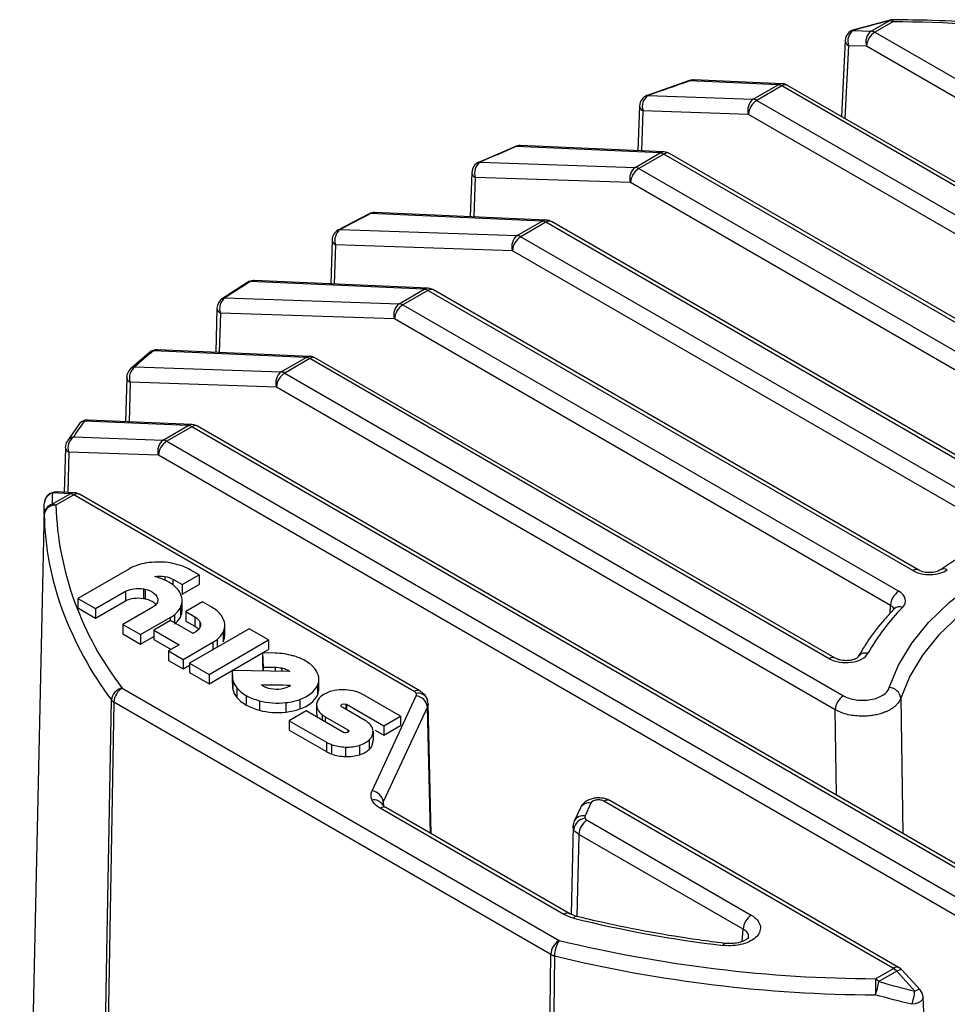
# Paper-space layout '_Isométrica' of a CAD drawing. Header units: millimetres. Extents: x -40 to 40, y -51.4 to 43.3.
# Tile 3 of 6: x -22.3 to 1.6, y 18 to 43.3. Entities that reach past the tile are written whole.
import ezdxf

# ---------------------------------------------------------------- set-up
doc = ezdxf.new("R2010")
doc.units = ezdxf.units.MM

psp = doc.layouts.new('_Isométrica')

# ---------------------------------------------------------------- linework, layer by layer
at = {"color": 7, "linetype": 'Continuous', "lineweight": 25}
for p, q in [((0.156, 43.316), (-0.776, 43.063)), ((-0.329, 43.034), (0.133, 43.301)), ((0.223, 43.272), (-0.239, 43.005)), ((-0.794, 43.05), (-0.329, 43.034)), ((-0.239, 43.005), (7.218, 38.7)), ((-1.004, 42.788), (-1.101, 40.837)), ((-0.916, 42.658), (-1.009, 40.784)), ((-0.452, 42.642), (-0.916, 42.658)), ((7.006, 38.337), (-0.452, 42.642)), ((-5.01, 41.757), (-6.103, 41.375)), ((-2.726, 41.65), (-5.003, 41.75)), ((-2.623, 41.676), (-4.9, 41.776)), ((-3.37, 41.279), (-2.726, 41.65)), ((-2.636, 41.621), (-3.28, 41.25)), ((18.483, 29.43), (-2.636, 41.621)), ((18.633, 29.445), (-2.486, 41.636)), ((-6.089, 41.371), (-3.37, 41.279)), ((-6.299, 41.108), (-6.346, 39.951)), ((-3.28, 41.25), (17.839, 29.058)), ((-6.212, 40.979), (-6.253, 39.947)), ((-3.492, 40.887), (-6.212, 40.979)), ((17.627, 28.695), (-3.492, 40.887)), ((-9.504, 40.061), (-9.513, 40.055)), ((-5.664, 39.921), (-9.375, 40.084)), ((-9.513, 40.055), (-10.451, 39.653)), ((-5.767, 39.895), (-9.478, 40.058)), ((-6.41, 39.523), (-5.767, 39.895)), ((-5.677, 39.866), (-6.321, 39.495)), ((8.718, 31.556), (-5.677, 39.866)), ((8.868, 31.571), (-5.527, 39.881)), ((-10.41, 39.659), (-6.41, 39.523)), ((-10.62, 39.395), (-10.661, 38.251)), ((-6.321, 39.495), (7.067, 31.766)), ((-10.533, 39.267), (-10.568, 38.247)), ((-6.533, 39.131), (-10.533, 39.267)), ((6.855, 31.403), (-6.533, 39.131)), ((-13.281, 38.318), (-14.077, 37.904)), ((-8.807, 38.14), (-13.222, 38.333)), ((-8.704, 38.166), (-13.119, 38.359)), ((-9.451, 37.768), (-8.807, 38.14)), ((-8.717, 38.111), (-9.361, 37.739)), ((4.061, 30.734), (-8.717, 38.111)), ((4.211, 30.749), (-8.567, 38.126)), ((-14.012, 37.922), (-9.451, 37.768)), ((-14.222, 37.658), (-14.258, 36.521)), ((-14.134, 37.531), (-14.166, 36.517)), ((-9.573, 37.376), (-14.134, 37.531)), ((-9.361, 37.739), (3.14, 30.523)), ((2.928, 30.159), (-9.573, 37.376)), ((-16.419, 36.552), (-17.068, 36.131)), ((-11.848, 36.384), (-16.335, 36.581)), ((-11.745, 36.41), (-16.232, 36.607)), ((-12.491, 36.013), (-11.848, 36.384)), ((-11.758, 36.356), (-12.402, 35.984)), ((0.743, 29.139), (-11.758, 36.356)), ((0.893, 29.154), (-11.608, 36.371)), ((-16.979, 36.165), (-12.491, 36.013)), ((-17.189, 35.894), (-17.221, 34.762)), ((-17.189, 35.899), (-17.189, 35.894)), ((-17.101, 35.773), (-17.13, 34.758)), ((-12.614, 35.621), (-17.101, 35.773)), ((-12.402, 35.984), (0.377, 28.607)), ((0.165, 28.244), (-12.614, 35.621)), ((-18.934, 34.752), (-19.422, 34.329)), ((-18.934, 34.752), (-18.926, 34.759)), ((-14.888, 34.629), (-18.824, 34.802)), ((-14.785, 34.655), (-18.721, 34.828)), ((-15.532, 34.258), (-14.888, 34.629)), ((-14.799, 34.6), (-15.442, 34.229)), ((-1.411, 26.872), (-14.799, 34.6)), ((-1.261, 26.887), (-14.649, 34.615)), ((-19.422, 34.329), (-19.416, 34.334)), ((-19.305, 34.385), (-15.532, 34.258)), ((-15.442, 34.229), (-1.048, 25.919)), ((-19.514, 34.105), (-19.543, 32.975)), ((-19.427, 33.993), (-19.453, 32.971)), ((-15.654, 33.866), (-19.427, 33.993)), ((-1.26, 25.556), (-15.654, 33.866)), ((-17.929, 32.874), (-20.604, 32.991)), ((-17.826, 32.9), (-20.502, 33.017)), ((-20.749, 32.905), (-21.041, 32.481)), ((-20.755, 32.897), (-20.749, 32.905)), ((-18.572, 32.502), (-17.929, 32.874)), ((-17.839, 32.845), (-18.483, 32.473)), ((3.28, 20.653), (-17.839, 32.845)), ((3.43, 20.668), (-17.689, 32.86)), ((-20.887, 32.581), (-18.572, 32.502)), ((-18.483, 32.473), (2.636, 20.282)), ((-21.095, 32.29), (-21.121, 31.156)), ((-21.009, 32.189), (-21.033, 31.152)), ((-18.695, 32.11), (-21.009, 32.189)), ((2.424, 19.919), (-18.695, 32.11)), ((-21.431, 30.852), (-20.969, 31.119)), ((-20.969, 31.119), (-21.426, 31.139)), ((-20.88, 31.09), (-21.342, 30.823)), ((-20.867, 31.145), (-21.323, 31.165)), ((-12.109, 26.026), (-20.88, 31.09)), ((-11.959, 26.041), (-20.73, 31.105)), ((-21.644, 30.734), (-22.271, 1.388)), ((-21.642, 30.581), (-21.644, 30.734)), ((-21.636, 30.875), (-21.635, 30.891)), ((-19.444, 29.189), (-20.77, 28.423)), ((-17.651, 29.03), (-17.88, 29.162)), ((-18.531, 28.988), (-18.531, 28.892)), ((-18.322, 28.918), (-18.083, 28.781)), ((-18.322, 28.918), (-18.322, 28.77)), ((-18.083, 28.781), (-17.651, 29.03)), ((-17.651, 29.03), (-17.651, 28.785)), ((-19.082, 28.67), (-19.082, 28.425)), ((-19.036, 28.661), (-19.036, 28.416)), ((-18.083, 28.536), (-17.651, 28.785)), ((-18.083, 28.781), (-18.083, 28.536)), ((-20.77, 28.423), (-20.316, 28.161)), ((-20.77, 28.423), (-20.77, 28.178)), ((-20.316, 28.161), (-19.541, 28.608)), ((-19.541, 28.608), (-19.541, 28.363)), ((-20.77, 28.178), (-20.316, 27.916)), ((-20.316, 27.916), (-19.541, 28.363)), ((-20.316, 28.161), (-20.316, 27.916)), ((-18.837, 28.201), (-19.611, 27.754)), ((-18.71, 28.393), (-18.71, 28.38)), ((-18.131, 28.186), (-18.131, 27.941)), ((-18.085, 28.125), (-18.085, 28.37)), ((-17.558, 28.337), (-17.99, 28.087)), ((-17.322, 28.2), (-17.558, 28.337)), ((0.16, 28.047), (0.165, 28.244)), ((-19.157, 27.492), (-18.391, 27.934)), ((-18.391, 27.934), (-18.391, 27.855)), ((-18.285, 28.005), (-18.285, 27.802)), ((-17.99, 28.087), (-17.755, 27.951)), ((-17.99, 28.087), (-17.99, 27.842)), ((-17.755, 27.951), (-17.755, 27.706)), ((-19.611, 27.754), (-19.157, 27.492)), ((-19.611, 27.754), (-19.611, 27.509)), ((-18.384, 27.859), (-18.816, 27.61)), ((-17.805, 27.525), (-18.384, 27.859)), ((-17.99, 27.842), (-17.755, 27.706)), ((-16.359, 27.644), (-17.893, 26.759)), ((-17.628, 27.822), (-17.628, 27.678)), ((-16.986, 27.487), (-16.986, 27.732)), ((-15.858, 27.355), (-16.359, 27.644)), ((-19.611, 27.509), (-19.157, 27.247)), ((-19.157, 27.492), (-19.157, 27.247)), ((-19.157, 27.247), (-18.816, 27.444)), ((-18.816, 27.61), (-18.158, 27.23)), ((-18.816, 27.61), (-18.816, 27.365)), ((-17.032, 27.548), (-17.032, 27.303)), ((-18.816, 27.365), (-18.37, 27.107)), ((-18.158, 27.23), (-18.434, 27.071)), ((-18.058, 26.854), (-17.292, 27.296)), ((-17.392, 26.469), (-15.858, 27.355)), ((-17.292, 27.296), (-17.292, 27.106)), ((-17.186, 27.367), (-17.186, 27.167)), ((-15.858, 27.355), (-15.858, 27.11)), ((-18.434, 27.071), (-18.058, 26.854)), ((-18.434, 27.071), (-18.434, 26.826)), ((-16.796, 26.568), (-16.016, 27.019)), ((-16.016, 27.019), (-15.858, 27.11)), ((-16.016, 27.019), (-16, 26.656)), ((-15.692, 27.014), (-16.016, 27.019)), ((-16.016, 27.019), (-16.016, 26.774)), ((-15.225, 26.946), (-15.238, 26.949)), ((-18.434, 26.826), (-18.058, 26.609)), ((-18.058, 26.854), (-18.058, 26.609)), ((-18.058, 26.609), (-17.893, 26.704)), ((-17.893, 26.759), (-17.893, 26.514)), ((-17.893, 26.759), (-17.392, 26.469)), ((-16.016, 26.774), (-16.007, 26.557)), ((-16, 26.656), (-15.69, 26.652)), ((-16, 26.656), (-16, 26.556)), ((-15.69, 26.652), (-15.69, 26.552)), ((-15.517, 26.633), (-15.517, 26.549)), ((-17.893, 26.514), (-17.392, 26.224)), ((-17.392, 26.224), (-16.797, 26.568)), ((-17.392, 26.469), (-17.392, 26.224)), ((-16.797, 26.568), (-16.789, 26.389)), ((-15.311, 26.546), (-16.797, 26.568)), ((-16.797, 26.568), (-16.797, 26.323)), ((-16.789, 26.389), (-16.789, 26.144)), ((-19.631, 26.117), (-8.374, 19.619)), ((-16.797, 26.323), (-16.789, 26.144)), ((-16.78, 26.323), (-16.78, 26.078)), ((-16.678, 26.122), (-16.678, 25.877)), ((-14.601, 26.172), (-14.601, 25.927)), ((-14.564, 26.065), (-14.564, 26.31)), ((-16.433, 25.923), (-16.433, 25.678)), ((-12.46, 25.394), (-13.414, 25.944)), ((-13.193, 23.468), (-12.057, 25.915)), ((-8.586, 19.255), (-19.844, 25.754)), ((-16.096, 25.79), (-16.096, 25.545)), ((-15.41, 25.74), (-15.41, 25.495)), ((-15.053, 25.822), (-15.053, 25.577)), ((-14.621, 25.688), (-14.621, 25.443)), ((-13.372, 25.284), (-13.964, 25.626)), ((-13.867, 25.705), (-13.867, 25.57)), ((-13.85, 25.697), (-12.893, 25.144)), ((-13.85, 25.697), (-13.85, 25.56)), ((-11.767, 25.629), (-12.903, 23.183)), ((-11.689, 22.375), (-11.767, 25.629)), ((-11.67, 22.364), (-11.75, 25.713)), ((0.43, 25.857), (0.48, 22.371)), ((-14.892, 25.526), (-15.325, 25.276)), ((-13.932, 24.971), (-14.892, 25.526)), ((-14.62, 25.464), (-14.594, 25.353)), ((-14.48, 25.433), (-14.48, 25.288)), ((-14.397, 25.377), (-13.814, 25.04)), ((-14.397, 25.377), (-14.397, 25.24)), ((-12.893, 25.144), (-12.46, 25.394)), ((-12.46, 25.394), (-12.46, 25.149)), ((-1.23, 23.358), (-1.26, 25.556)), ((-15.325, 25.276), (-14.368, 24.724)), ((-15.325, 25.276), (-15.325, 25.031)), ((-12.893, 24.899), (-12.46, 25.149)), ((-12.893, 25.144), (-12.893, 24.899)), ((-15.325, 25.031), (-14.368, 24.479)), ((-13.814, 25.04), (-13.814, 24.975)), ((-13.164, 25.006), (-13.164, 24.762)), ((-13.116, 25.028), (-12.893, 24.899)), ((-14.368, 24.724), (-14.368, 24.479)), ((-14.24, 24.664), (-14.24, 24.419)), ((-13.877, 24.596), (-13.877, 24.351)), ((-13.516, 24.643), (-13.516, 24.398)), ((-13.265, 24.781), (-13.265, 24.536)), ((-12.903, 23.183), (-12.901, 23.085)), ((-7.553, 23.152), (-7.705, 22.823)), ((0.239, 18.898), (-7.218, 23.203)), ((0.389, 18.913), (-7.068, 23.218)), ((-8.251, 20.289), (-12.986, 23.022)), ((-8.101, 20.304), (-12.836, 23.037)), ((-7.825, 23.033), (-7.978, 22.704)), ((-7.654, 22.711), (-3.421, 20.268)), ((-8.012, 22.561), (-8.066, 20.29)), ((-7.866, 22.348), (-7.916, 20.234)), ((-3.633, 19.905), (-7.866, 22.348)), ((-7.929, 20.237), (-8.101, 20.304)), ((-3.655, 19.59), (-3.633, 19.905)), ((-0.223, 18.631), (0.239, 18.898)), ((0.329, 18.823), (-0.133, 18.557)), ((0.794, 18.311), (0.329, 18.823)), ((0.926, 18.343), (0.462, 18.855)), ((1.003, 18.16), (1.004, 18.156))]:
    psp.add_line(p, q, dxfattribs=at)
at = {"color": 7, "linetype": 'Continuous', "lineweight": 25, "flags": 128}
for points in [[(0.133, 43.301), (0.139, 43.312), (0.146, 43.317)], [(-0.794, 43.05), (-0.789, 43.061), (-0.784, 43.065)], [(-0.784, 43.065), (-0.783, 43.065), (-0.776, 43.063)], [(-5.01, 41.76), (-5.01, 41.76), (-5.01, 41.757)], [(-5.003, 41.75), (-5.007, 41.758), (-5.01, 41.76)], [(-6.089, 41.371), (-6.096, 41.378), (-6.101, 41.379)], [(-13.268, 38.327), (-13.28, 38.319), (-13.281, 38.318)], [(-16.419, 36.552), (-16.413, 36.556), (-16.405, 36.561)], [(-19.515, 34.119), (-19.515, 34.115), (-19.514, 34.105)], [(-21.051, 32.466), (-21.051, 32.466), (-21.041, 32.481)], [(-21.097, 32.314), (-21.097, 32.308), (-21.094, 32.29)], [(0.135, 26.13), (0.375, 26.707), (0.714, 27.268), (1.148, 27.806), (1.673, 28.317), (2.283, 28.795), (2.974, 29.235), (3.736, 29.633), (4.564, 29.986), (5.449, 30.289), (6.381, 30.539), (7.352, 30.735), (8.352, 30.873)], [(8.408, 30.463), (7.437, 30.328), (6.494, 30.138), (5.588, 29.895), (4.73, 29.601), (3.926, 29.259), (3.186, 28.872), (2.516, 28.444), (1.923, 27.98), (1.413, 27.485), (0.992, 26.962), (0.663, 26.418), (0.43, 25.857)], [(-20.438, -3.881), (-20.258, 6.213), (-20.141, 12.745), (-20.024, 19.277), (-19.907, 25.809)], [(-19.844, 25.754), (-20.141, 9.128), (-20.375, -3.935)], [(-11.787, 25.86), (-11.774, 25.826), (-11.767, 25.78)], [(-7.995, 22.627), (-7.989, 22.673), (-7.976, 22.707)], [(-8.001, 20.191), (-7.978, 20.217), (-7.956, 20.233), (-7.936, 20.238), (-7.928, 20.237)], [(-4.15, 19.489), (-4.138, 19.517), (-4.127, 19.535), (-4.116, 19.542), (-4.11, 19.54)], [(-8.967, -12.245), (-8.754, 5.395), (-8.586, 19.255)], [(-8.492, 19.219), (-8.622, 8.491), (-8.706, 1.55), (-8.79, -5.391), (-8.875, -12.332)], [(0.462, 18.855), (0.451, 18.861), (0.43, 18.863), (0.402, 18.858), (0.368, 18.844), (0.329, 18.823)], [(0.926, 18.343), (0.916, 18.35), (0.895, 18.352), (0.867, 18.346), (0.833, 18.332), (0.794, 18.311)], [(1.004, 18.156), (1.003, 18.137), (0.983, 18.088), (0.939, 18.044), (0.877, 18.009), (0.799, 17.984), (0.714, 17.972)]]:
    psp.add_lwpolyline(points, dxfattribs=at)
at = {"color": 7, "linetype": 'Continuous', "lineweight": 25}
for centre, radius, start, end in [((0.119, 43.103), 0.198, 58.4341, 85.9433), ((0.223, 43.027), 0.3, 89.655, 104.8006), ((0.776, 43.281), 0.553, 175.2668, 180.9728), ((0.099, 8.111), 35.161, 76.3885, 89.7993), ((-0.704, 42.776), 0.3, 105.5187, 177.1063), ((-0.592, 42.772), 0.343, 125.889, 199.411), ((-0.128, 42.756), 0.343, 125.889, 199.411), ((0.01, 42.616), 0.462, 122.6523, 176.7703), ((-0.343, 42.836), 0.198, 58.4341, 85.9433), ((-0.848, 42.798), 0.156, 183.6997, 244.0285), ((-4.913, 41.476), 0.3, 87.4881, 108.8094), ((-4.907, 41.588), 0.188, 87.7784, 120.5525), ((-2.63, 41.488), 0.188, 87.7784, 120.5525), ((-2.74, 41.453), 0.198, 58.4341, 85.9433), ((-2.549, 41.507), 0.144, 64.1284, 127.1821), ((-2.636, 41.377), 0.3, 60.0027, 87.4881), ((-6, 41.097), 0.3, 109.698, 177.6597), ((-5.888, 41.093), 0.343, 125.889, 199.411), ((-6.15, 41.115), 0.149, 182.4938, 245.7612), ((-3.169, 41.001), 0.343, 125.889, 199.411), ((-3.031, 40.861), 0.462, 122.6523, 176.7703), ((-3.384, 41.081), 0.198, 58.4341, 85.9433), ((-9.389, 39.784), 0.3, 87.4881, 112.7209), ((-9.494, 40.033), 0.0295, 57.004, 110.1428), ((-9.383, 39.896), 0.188, 87.7784, 120.5525), ((-5.671, 39.733), 0.188, 87.7784, 120.5525), ((-5.781, 39.697), 0.198, 58.4341, 85.9433), ((-5.59, 39.751), 0.144, 64.1284, 127.1821), ((-5.677, 39.621), 0.3, 60.0027, 87.4881), ((-10.321, 39.385), 0.3, 113.6548, 177.9765), ((-10.209, 39.381), 0.343, 125.889, 199.411), ((-10.427, 39.624), 0.0381, 64.3158, 111.8491), ((-10.47, 39.404), 0.151, 183.3305, 245.4415), ((-6.209, 39.245), 0.343, 125.889, 199.411), ((-6.071, 39.105), 0.462, 122.6523, 176.7703), ((-6.424, 39.326), 0.198, 58.4341, 85.9433), ((-13.133, 38.06), 0.3, 87.4881, 116.9426), ((-13.236, 38.26), 0.0742, 79.4401, 116.1304), ((-13.127, 38.172), 0.188, 87.7784, 120.5525), ((-8.712, 37.978), 0.188, 87.7784, 120.5525), ((-8.821, 37.942), 0.198, 58.4341, 85.9433), ((-8.63, 37.996), 0.144, 64.1284, 127.1821), ((-8.717, 37.866), 0.3, 60.0027, 87.4881), ((-13.922, 37.649), 0.3, 118.0531, 178.1979), ((-13.811, 37.645), 0.343, 125.889, 199.411), ((-14.023, 37.836), 0.0872, 82.5134, 117.362), ((-14.07, 37.669), 0.153, 184.0209, 245.0173), ((-9.25, 37.49), 0.343, 125.889, 199.411), ((-9.112, 37.35), 0.462, 122.6523, 176.7703), ((-9.465, 37.571), 0.198, 58.4341, 85.9433), ((-16.245, 36.308), 0.3, 87.4881, 122.176), ((-16.335, 36.448), 0.133, 89.9244, 121.6798), ((-16.24, 36.42), 0.188, 87.7784, 120.5525), ((-11.752, 36.223), 0.188, 87.7784, 120.5525), ((-11.862, 36.187), 0.198, 58.4341, 85.9433), ((-11.67, 36.236), 0.148, 65.0771, 126.2333), ((-11.758, 36.111), 0.3, 60.0027, 87.4881), ((-16.889, 35.891), 0.3, 123.6733, 178.3716), ((-16.778, 35.887), 0.343, 125.889, 199.411), ((-16.975, 36.017), 0.148, 91.6924, 123.2025), ((-12.29, 35.735), 0.343, 125.889, 199.411), ((-12.505, 35.815), 0.198, 58.4341, 85.9433), ((-17.036, 35.913), 0.154, 187.0803, 244.9319), ((-12.152, 35.595), 0.462, 122.6523, 176.7703), ((-18.734, 34.528), 0.3, 87.4881, 129.7416), ((-18.802, 34.608), 0.195, 96.3215, 129.4178), ((-18.728, 34.64), 0.188, 87.7784, 120.5525), ((-14.793, 34.467), 0.188, 87.7784, 120.5525), ((-14.902, 34.432), 0.198, 58.4341, 85.9433), ((-14.711, 34.481), 0.148, 65.0771, 126.2333), ((-14.799, 34.355), 0.3, 60.0027, 87.4881), ((-19.215, 34.111), 0.3, 132.113, 178.5197), ((-19.103, 34.107), 0.343, 125.889, 199.411), ((-19.277, 34.178), 0.209, 97.5649, 131.7685), ((-15.331, 33.98), 0.343, 125.889, 199.411), ((-15.193, 33.84), 0.462, 122.6523, 176.7703), ((-15.546, 34.06), 0.198, 58.4341, 85.9433), ((-19.356, 34.138), 0.161, 191.8386, 243.9916), ((-20.515, 32.718), 0.3, 87.4881, 143.2298), ((-20.555, 32.745), 0.251, 101.2424, 140.527), ((-20.509, 32.829), 0.188, 87.7784, 120.5525), ((-17.833, 32.712), 0.188, 87.7784, 120.5525), ((-17.943, 32.676), 0.198, 58.4341, 85.9433), ((-17.752, 32.73), 0.144, 64.1284, 127.1821), ((-17.839, 32.6), 0.3, 60.0027, 87.4881), ((-20.797, 32.307), 0.3, 147.9753, 178.6564), ((-20.831, 32.325), 0.262, 102.2652, 143.3173), ((-20.685, 32.303), 0.343, 125.889, 199.411), ((-18.371, 32.224), 0.343, 125.889, 199.411), ((-18.233, 32.084), 0.462, 122.6523, 176.7703), ((-18.586, 32.305), 0.198, 58.4341, 85.9433), ((-20.937, 32.336), 0.164, 196.288, 243.9724), ((-21.337, 30.865), 0.3, 87.4881, 175.037), ((-21.351, 30.863), 0.286, 105.3177, 174.3343), ((-21.331, 30.977), 0.188, 87.7784, 120.5525), ((-20.874, 30.957), 0.188, 87.7784, 120.5525), ((-20.983, 30.921), 0.198, 58.4341, 85.9433), ((-20.793, 30.975), 0.144, 64.1284, 127.1821), ((-20.88, 30.845), 0.3, 60.0027, 87.4881), ((-21.351, 30.572), 0.291, 106.055, 178.3851), ((-21.364, 30.544), 0.28, 85.395, 172.5145), ((-21.445, 30.654), 0.198, 58.4341, 85.9433), ((-13.185, 31.124), 8.162, 182.1115, 217.8352), ((-14.1, 30.744), 7.543, 181.2407, 200.2622), ((0.83, 29.024), 0.144, 63.9404, 127.2008), ((1.542, 29.022), 0.165, 58.2578, 120.9758), ((0.626, 28.218), 0.462, 122.6523, 176.7703), ((4.514, 24.221), 5.664, 135.467, 150.4895), ((0.398, 28), 0.208, 67.9082, 131.126), ((-12.481, 31.375), 9.281, 200.4539, 216.8523), ((-1.323, 26.752), 0.148, 64.9698, 126.2431), ((-0.477, 26.779), 0.24, 75.0599, 146.6595), ((-19.554, 25.77), 0.356, 102.6098, 173.7992), ((-19.382, 25.728), 0.462, 122.6523, 176.7703), ((0.12, 25.818), 0.313, 7.286, 87.1823), ((-12.022, 25.912), 0.144, 64.0774, 127.1872), ((-11.997, 25.741), 0.241, 29.499, 104.4601), ((-12.092, 25.59), 0.327, 6.9936, 83.8489), ((-0.798, 25.53), 0.462, 122.6523, 176.7703), ((-19.742, 25.938), 0.21, 217.9826, 241.0072), ((-13.228, 23.143), 0.327, 6.9936, 83.8489), ((-13.136, 22.987), 0.249, 29.9546, 103.053), ((-7.609, 22.909), 0.249, 76.932, 150.1881), ((-7.131, 23.084), 0.148, 65.0771, 126.2333), ((-12.899, 22.907), 0.144, 64.1284, 127.1821), ((-7.762, 22.58), 0.249, 76.9823, 149.3115), ((-7.67, 22.438), 0.327, 96.1704, 172.8567), ((-7.404, 22.322), 0.462, 122.6523, 176.7703), ((-8.164, 20.174), 0.144, 64.1473, 127.1802), ((-0.36, 51.205), 31.942, 256.1605, 263.1856), ((-3.171, 19.879), 0.462, 122.6523, 176.7703), ((-8.125, 19.229), 0.462, 122.6523, 176.7703), ((-7.718, 19.208), 0.774, 147.9857, 179.221), ((-0.099, 53.792), 35.161, 256.3885, 269.7993), ((-8.405, 19.579), 0.371, 240.8385, 256.5372), ((-0.101, 53.872), 35.655, 256.3885, 269.7993), ((0.327, 18.779), 0.148, 65.0771, 126.2333), ((0.048, 18.577), 0.374, 41.2195, 59.1721), ((0.239, 18.653), 0.3, 42.2195, 60.0027), ((27.569, 18.214), 27.794, 179.1403, 179.9934), ((-1.675, 18.796), 1.56, 338.2309, 351.1681), ((-0.414, 18.31), 0.374, 41.2195, 59.1721), ((-0.554, 18.449), 1.354, 339.3743, 354.1497), ((0.704, 18.141), 0.3, 2.8286, 42.2195)]:
    psp.add_arc(centre, radius, start, end, dxfattribs=at)
for points in [[(0.133, 43.301), (-0.176, 43.219), (-0.485, 43.135), (-0.794, 43.05)], [(-5.003, 41.75), (-5.367, 41.626), (-5.73, 41.499), (-6.089, 41.371)], [(-9.478, 40.058), (-9.793, 39.926), (-10.104, 39.793), (-10.41, 39.659)], [(-13.222, 38.333), (-13.49, 38.197), (-13.754, 38.06), (-14.012, 37.922)], [(-16.335, 36.581), (-16.556, 36.442), (-16.771, 36.303), (-16.979, 36.165)], [(-18.824, 34.802), (-18.992, 34.662), (-19.152, 34.523), (-19.305, 34.385)], [(-20.604, 32.991), (-20.708, 32.853), (-20.802, 32.716), (-20.887, 32.581)], [(-21.426, 31.139), (-21.435, 31.041), (-21.436, 30.946), (-21.431, 30.852)], [(-19.129, 29.311), (-19.248, 29.281), (-19.351, 29.241), (-19.444, 29.189)], [(-18.596, 29.359), (-18.781, 29.367), (-18.96, 29.351), (-19.129, 29.311)], [(-18.069, 29.252), (-18.23, 29.313), (-18.408, 29.348), (-18.596, 29.359)], [(-17.88, 29.162), (-17.939, 29.196), (-18.001, 29.226), (-18.069, 29.252)], [(-18.8, 28.989), (-18.712, 29.004), (-18.621, 29.003), (-18.531, 28.988)], [(-18.31, 28.763), (-18.437, 28.862), (-18.604, 28.941), (-18.8, 28.989)], [(-18.531, 28.988), (-18.45, 28.974), (-18.384, 28.952), (-18.322, 28.918)], [(-19.541, 28.608), (-19.417, 28.674), (-19.251, 28.697), (-19.082, 28.67)], [(-19.082, 28.67), (-19.066, 28.667), (-19.051, 28.664), (-19.036, 28.661)], [(-19.036, 28.661), (-18.845, 28.616), (-18.717, 28.51), (-18.71, 28.393)], [(-18.086, 28.4), (-18.098, 28.53), (-18.174, 28.655), (-18.31, 28.763)], [(-19.541, 28.363), (-19.417, 28.429), (-19.251, 28.453), (-19.082, 28.425)], [(-19.082, 28.425), (-19.066, 28.422), (-19.051, 28.419), (-19.036, 28.416)], [(-18.131, 28.186), (-18.095, 28.256), (-18.081, 28.326), (-18.086, 28.4)], [(-18.71, 28.38), (-18.714, 28.311), (-18.758, 28.251), (-18.837, 28.201)], [(-18.285, 28.005), (-18.216, 28.061), (-18.166, 28.12), (-18.131, 28.186)], [(-17.079, 27.991), (-17.138, 28.07), (-17.218, 28.138), (-17.322, 28.2)], [(0.165, 28.244), (0.211, 28.218), (0.241, 28.184), (0.25, 28.146)], [(-18.391, 27.934), (-18.353, 27.956), (-18.317, 27.98), (-18.285, 28.005)], [(-18.285, 27.761), (-18.216, 27.816), (-18.166, 27.875), (-18.131, 27.941)], [(-17.755, 27.951), (-17.693, 27.913), (-17.652, 27.872), (-17.628, 27.822)], [(-16.987, 27.762), (-16.995, 27.841), (-17.025, 27.917), (-17.079, 27.991)], [(-17.628, 27.822), (-17.587, 27.732), (-17.622, 27.643), (-17.722, 27.574)], [(-17.032, 27.548), (-16.996, 27.618), (-16.982, 27.688), (-16.987, 27.762)], [(-17.722, 27.574), (-17.748, 27.557), (-17.777, 27.541), (-17.805, 27.525)], [(-17.186, 27.367), (-17.117, 27.423), (-17.067, 27.482), (-17.032, 27.548)], [(-17.292, 27.296), (-17.253, 27.318), (-17.218, 27.342), (-17.186, 27.367)], [(-15.238, 26.949), (-15.384, 26.989), (-15.534, 27.01), (-15.692, 27.014)], [(-14.919, 26.82), (-15.011, 26.872), (-15.112, 26.913), (-15.225, 26.946)], [(-15.69, 26.652), (-15.63, 26.651), (-15.574, 26.645), (-15.517, 26.633)], [(-15.517, 26.633), (-15.437, 26.614), (-15.367, 26.585), (-15.311, 26.546)], [(-14.675, 26.624), (-14.737, 26.698), (-14.818, 26.763), (-14.919, 26.82)], [(-14.567, 26.395), (-14.579, 26.475), (-14.615, 26.551), (-14.675, 26.624)], [(-16.789, 26.389), (-16.788, 26.367), (-16.785, 26.345), (-16.78, 26.323)], [(-14.601, 26.172), (-14.567, 26.244), (-14.556, 26.318), (-14.567, 26.395)], [(-16.789, 26.144), (-16.788, 26.122), (-16.785, 26.1), (-16.78, 26.078)], [(-16.78, 26.323), (-16.765, 26.253), (-16.731, 26.187), (-16.678, 26.122)], [(-16.678, 26.122), (-16.616, 26.047), (-16.536, 25.982), (-16.433, 25.923)], [(-15.296, 26.184), (-15.544, 26.188), (-15.792, 26.191), (-16.041, 26.196)], [(-16.041, 26.196), (-16.022, 26.184), (-16.003, 26.172), (-15.982, 26.161)], [(-15.982, 26.161), (-15.964, 26.152), (-15.946, 26.144), (-15.927, 26.137)], [(-15.927, 26.137), (-15.77, 26.076), (-15.561, 26.074), (-15.407, 26.128)], [(-15.407, 26.128), (-15.366, 26.143), (-15.327, 26.162), (-15.296, 26.184)], [(-15.053, 25.822), (-14.835, 25.903), (-14.674, 26.026), (-14.601, 26.172)], [(-16.78, 26.078), (-16.765, 26.008), (-16.731, 25.942), (-16.678, 25.877)], [(-16.678, 25.877), (-16.616, 25.802), (-16.536, 25.737), (-16.433, 25.678)], [(-16.433, 25.923), (-16.333, 25.867), (-16.221, 25.824), (-16.096, 25.79)], [(-15.053, 25.577), (-14.835, 25.658), (-14.674, 25.781), (-14.601, 25.927)], [(-14.514, 25.896), (-14.576, 25.839), (-14.611, 25.778), (-14.62, 25.709)], [(-14.225, 26.039), (-14.345, 26.007), (-14.441, 25.959), (-14.514, 25.896)], [(-14.16, 26.053), (-14.182, 26.049), (-14.203, 26.044), (-14.225, 26.039)], [(-13.687, 26.046), (-13.846, 26.079), (-14.004, 26.081), (-14.16, 26.053)], [(-13.483, 25.98), (-13.547, 26.008), (-13.612, 26.029), (-13.687, 26.046)], [(-13.414, 25.944), (-13.436, 25.957), (-13.459, 25.969), (-13.483, 25.98)], [(-12.057, 25.975), (-12.066, 25.994), (-12.084, 26.012), (-12.109, 26.026)], [(-12.057, 25.915), (-12.048, 25.934), (-12.048, 25.956), (-12.057, 25.975)], [(-16.433, 25.678), (-16.333, 25.622), (-16.221, 25.579), (-16.096, 25.545)], [(-16.096, 25.79), (-15.879, 25.732), (-15.639, 25.715), (-15.41, 25.74)], [(-15.41, 25.74), (-15.281, 25.755), (-15.164, 25.783), (-15.053, 25.822)], [(-14.62, 25.709), (-14.628, 25.611), (-14.581, 25.516), (-14.48, 25.433)], [(-13.986, 25.643), (-14.022, 25.686), (-13.938, 25.73), (-13.867, 25.705)], [(-13.964, 25.626), (-13.973, 25.631), (-13.98, 25.636), (-13.986, 25.643)], [(-13.867, 25.705), (-13.861, 25.702), (-13.856, 25.7), (-13.85, 25.697)], [(-16.096, 25.545), (-15.879, 25.487), (-15.639, 25.47), (-15.41, 25.495)], [(-15.41, 25.495), (-15.281, 25.51), (-15.164, 25.538), (-15.053, 25.577)], [(-14.48, 25.433), (-14.455, 25.413), (-14.428, 25.395), (-14.397, 25.377)], [(-13.323, 25.252), (-13.339, 25.263), (-13.355, 25.273), (-13.372, 25.284)], [(-13.164, 25.006), (-13.172, 25.097), (-13.226, 25.179), (-13.323, 25.252)], [(-13.799, 24.986), (-13.825, 24.957), (-13.885, 24.948), (-13.932, 24.971)], [(-13.814, 25.04), (-13.79, 25.024), (-13.785, 25.005), (-13.799, 24.986)], [(-13.265, 24.781), (-13.194, 24.849), (-13.161, 24.925), (-13.164, 25.006)], [(-14.368, 24.724), (-14.328, 24.701), (-14.286, 24.682), (-14.24, 24.664)], [(-14.24, 24.664), (-14.127, 24.623), (-14.007, 24.601), (-13.877, 24.596)], [(-13.877, 24.596), (-13.748, 24.593), (-13.628, 24.609), (-13.516, 24.643)], [(-13.516, 24.643), (-13.412, 24.677), (-13.329, 24.722), (-13.265, 24.781)], [(-13.265, 24.536), (-13.194, 24.604), (-13.161, 24.68), (-13.164, 24.762)], [(-14.368, 24.479), (-14.328, 24.456), (-14.286, 24.437), (-14.24, 24.419)], [(-14.24, 24.419), (-14.127, 24.378), (-14.007, 24.356), (-13.877, 24.351)], [(-13.877, 24.351), (-13.748, 24.348), (-13.628, 24.364), (-13.516, 24.398)], [(-13.516, 24.398), (-13.412, 24.432), (-13.329, 24.477), (-13.265, 24.536)], [(-13.193, 23.229), (-13.228, 23.306), (-13.228, 23.391), (-13.193, 23.468)], [(-12.986, 23.022), (-13.083, 23.079), (-13.157, 23.152), (-13.193, 23.229)], [(-7.705, 22.823), (-7.714, 22.804), (-7.714, 22.782), (-7.705, 22.763)], [(-7.705, 22.763), (-7.696, 22.744), (-7.678, 22.725), (-7.654, 22.711)], [(-7.866, 22.348), (-7.927, 22.384), (-7.973, 22.43), (-7.995, 22.478)], [(-8.001, 20.191), (-8.095, 20.214), (-8.179, 20.247), (-8.251, 20.289)], [(-0.133, 18.557), (0.176, 18.469), (0.485, 18.387), (0.794, 18.311)], [(0.714, 17.972), (0.4, 18.048), (0.087, 18.13), (-0.226, 18.217)]]:
    psp.add_open_spline(points, degree=3, dxfattribs=at)
for points, knots in [([(8.446, 42.331), (8.227, 42.383), (7.594, 42.535), (6.523, 42.751), (5.228, 42.964), (3.912, 43.129), (2.582, 43.246), (1.35, 43.311), (0.563, 43.322), (0.224, 43.327)], [0, 0, 0, 0, 0.083856, 0.243052, 0.402242, 0.561412, 0.720568, 0.879713, 1, 1, 1, 1]), ([(-21.644, 30.734), (-21.644, 30.737), (-21.644, 30.783), (-21.64, 30.831), (-21.636, 30.875)], [0, 0, 0, 0, 0.0736481, 1, 1, 1, 1]), ([(2.969, 30.037), (2.837, 29.972), (2.454, 29.783), (1.946, 29.492), (1.594, 29.255), (1.458, 29.164)], [0, 0, 0, 0, 0.244352, 0.708266, 1, 1, 1, 1]), ([(0.743, 29.139), (0.862, 29.07), (1.03, 29.033), (1.361, 29.042), (1.522, 29.088), (1.629, 29.163)], [0, 0, 0, 0, 0.5, 0.5, 1, 1, 1, 1]), ([(1.458, 29.164), (1.44, 29.153), (1.405, 29.132), (1.338, 29.108), (1.264, 29.092), (1.185, 29.086), (1.105, 29.089), (1.028, 29.102), (0.954, 29.123), (0.914, 29.143), (0.893, 29.154)], [0, 0, 0, 0, 0.123542, 0.24767, 0.37213, 0.496635, 0.621544, 0.747255, 0.873504, 1, 1, 1, 1]), ([(-19.036, 28.416), (-18.987, 28.401), (-18.889, 28.37), (-18.791, 28.313), (-18.773, 28.271), (-18.768, 28.26)], [0, 0, 0, 0, 0.4312016, 0.8537738, 1, 1, 1, 1]), ([(0.476, 28.193), (0.54, 28.259), (0.565, 28.335), (0.529, 28.484), (0.469, 28.554), (0.377, 28.607)], [0, 0, 0, 0, 0.5, 0.5, 1, 1, 1, 1]), ([(0.261, 28.157), (0.176, 28.067), (-0.067, 27.807), (-0.39, 27.393), (-0.589, 27.06), (-0.678, 26.912)], [0, 0, 0, 0, 0.227258, 0.655716, 1, 1, 1, 1]), ([(-18.131, 27.941), (-18.114, 27.98), (-18.087, 28.041), (-18.087, 28.103), (-18.087, 28.125)], [0, 0, 0, 0, 0.646623, 1, 1, 1, 1]), ([(-17.755, 27.706), (-17.722, 27.685), (-17.687, 27.663), (-17.668, 27.635), (-17.667, 27.633)], [0, 0, 0, 0, 0.94145, 1, 1, 1, 1]), ([(-17.032, 27.303), (-17.015, 27.342), (-16.988, 27.403), (-16.988, 27.465), (-16.988, 27.487)], [0, 0, 0, 0, 0.646598, 1, 1, 1, 1]), ([(-1.411, 26.872), (-1.338, 26.83), (-1.247, 26.799), (-1.051, 26.767), (-0.946, 26.766), (-0.745, 26.794), (-0.653, 26.823), (-0.504, 26.903), (-0.447, 26.954), (-0.415, 27.011)], [0, 0, 0, 0, 0.25, 0.25, 0.5, 0.5, 0.75, 0.75, 1, 1, 1, 1]), ([(-0.678, 26.911), (-0.681, 26.906), (-0.688, 26.897), (-0.72, 26.875), (-0.774, 26.852), (-0.851, 26.831), (-0.949, 26.819), (-1.058, 26.823), (-1.171, 26.844), (-1.23, 26.872), (-1.261, 26.887)], [0, 0, 0, 0, 0.094855, 0.197137, 0.307589, 0.427812, 0.558231, 0.696978, 0.844238, 1, 1, 1, 1]), ([(-1.048, 25.919), (-0.957, 25.867), (-0.843, 25.83), (-0.597, 25.795), (-0.467, 25.797), (-0.225, 25.84), (-0.114, 25.881), (0.054, 25.99), (0.112, 26.057), (0.135, 26.13)], [0, 0, 0, 0, 0.25, 0.25, 0.5, 0.5, 0.75, 0.75, 1, 1, 1, 1]), ([(-14.601, 25.927), (-14.584, 25.968), (-14.564, 26.013), (-14.565, 26.06), (-14.566, 26.065)], [0, 0, 0, 0, 0.89088, 1, 1, 1, 1]), ([(-11.786, 25.859), (-11.807, 25.895), (-11.85, 25.968), (-11.922, 26.017), (-11.959, 26.041)], [0, 0, 0, 0, 0.499371, 1, 1, 1, 1]), ([(-11.75, 25.709), (-11.752, 25.734), (-11.756, 25.786), (-11.776, 25.835), (-11.786, 25.859)], [0, 0, 0, 0, 0.497359, 1, 1, 1, 1]), ([(-11.751, 25.709), (-11.751, 25.707), (-11.745, 25.681), (-11.756, 25.655), (-11.767, 25.629)], [0, 0, 0, 0, 0.0515143, 1, 1, 1, 1]), ([(0.43, 25.857), (0.423, 25.839), (0.408, 25.801), (0.374, 25.746), (0.331, 25.694), (0.279, 25.645), (0.22, 25.6), (0.155, 25.559), (0.086, 25.524), (0.016, 25.493), (-0.055, 25.467), (-0.125, 25.446), (-0.192, 25.43), (-0.28, 25.412), (-0.4, 25.396), (-0.561, 25.389), (-0.741, 25.398), (-0.927, 25.428), (-1.108, 25.479), (-1.209, 25.53), (-1.26, 25.556)], [0, 0, 0, 0, 0.046632, 0.093634, 0.140606, 0.187131, 0.232796, 0.277205, 0.319994, 0.36084, 0.399473, 0.435673, 0.469271, 0.500146, 0.564606, 0.639411, 0.723001, 0.813014, 0.90644, 1, 1, 1, 1]), ([(-12.836, 23.037), (-12.86, 23.054), (-12.906, 23.085), (-12.917, 23.104), (-12.922, 23.114)], [0, 0, 0, 0, 0.531103, 1, 1, 1, 1]), ([(-12.903, 23.183), (-12.908, 23.17), (-12.918, 23.146), (-12.919, 23.12), (-12.92, 23.108)], [0, 0, 0, 0, 0.502909, 1, 1, 1, 1]), ([(-7.068, 23.218), (-7.103, 23.235), (-7.17, 23.267), (-7.29, 23.288), (-7.409, 23.289), (-7.522, 23.269), (-7.624, 23.232), (-7.71, 23.179), (-7.779, 23.114), (-7.809, 23.062), (-7.824, 23.036)], [0, 0, 0, 0, 0.1431, 0.278478, 0.407838, 0.532509, 0.6536, 0.771764, 0.887277, 1, 1, 1, 1]), ([(-7.218, 23.203), (-7.239, 23.215), (-7.267, 23.226), (-7.335, 23.238), (-7.374, 23.239), (-7.449, 23.227), (-7.482, 23.215), (-7.531, 23.185), (-7.545, 23.168), (-7.553, 23.152)], [0, 0, 0, 0, 0.25, 0.25, 0.5, 0.5, 0.75, 0.75, 1, 1, 1, 1]), ([(-7.976, 22.707), (-7.986, 22.683), (-8.006, 22.634), (-8.01, 22.582), (-8.012, 22.557)], [0, 0, 0, 0, 0.502863, 1, 1, 1, 1]), ([(-7.995, 22.478), (-8.006, 22.503), (-8.018, 22.53), (-8.012, 22.555), (-8.011, 22.557)], [0, 0, 0, 0, 0.950481, 1, 1, 1, 1]), ([(-4.114, 19.542), (-4.335, 19.57), (-4.977, 19.652), (-6.024, 19.822), (-7.073, 20.032), (-7.7, 20.182), (-7.929, 20.237)], [0, 0, 0, 0, 0.169409, 0.491852, 0.814284, 1, 1, 1, 1]), ([(-3.421, 20.268), (-3.299, 20.197), (-3.22, 20.106), (-3.17, 19.91), (-3.201, 19.809), (-3.363, 19.635), (-3.494, 19.564), (-3.803, 19.481), (-3.981, 19.469), (-4.15, 19.489)], [0, 0, 0, 0, 0.25, 0.25, 0.5, 0.5, 0.75, 0.75, 1, 1, 1, 1]), ([(-3.492, 19.697), (-3.49, 19.715), (-3.485, 19.763), (-3.531, 19.838), (-3.599, 19.882), (-3.633, 19.905)], [0, 0, 0, 0, 0.22669, 0.613098, 1, 1, 1, 1]), ([(-3.486, 19.698), (-3.488, 19.693), (-3.491, 19.687), (-3.536, 19.65), (-3.586, 19.619), (-3.658, 19.586), (-3.77, 19.553), (-3.928, 19.53), (-4.048, 19.538), (-4.114, 19.542)], [0, 0, 0, 0, 0.27723, 0.367692, 0.438703, 0.534715, 0.659272, 0.813884, 1, 1, 1, 1]), ([(2.708, -17.573), (2.436, -11.714), (1.882, 0.189), (1.299, 12.108), (1.003, 18.16)], [0, 0, 0, 0, 0.49219, 1, 1, 1, 1])]:
    psp.add_open_spline(points, degree=3, knots=knots, dxfattribs=at)

doc.saveas('drawing.dxf')
